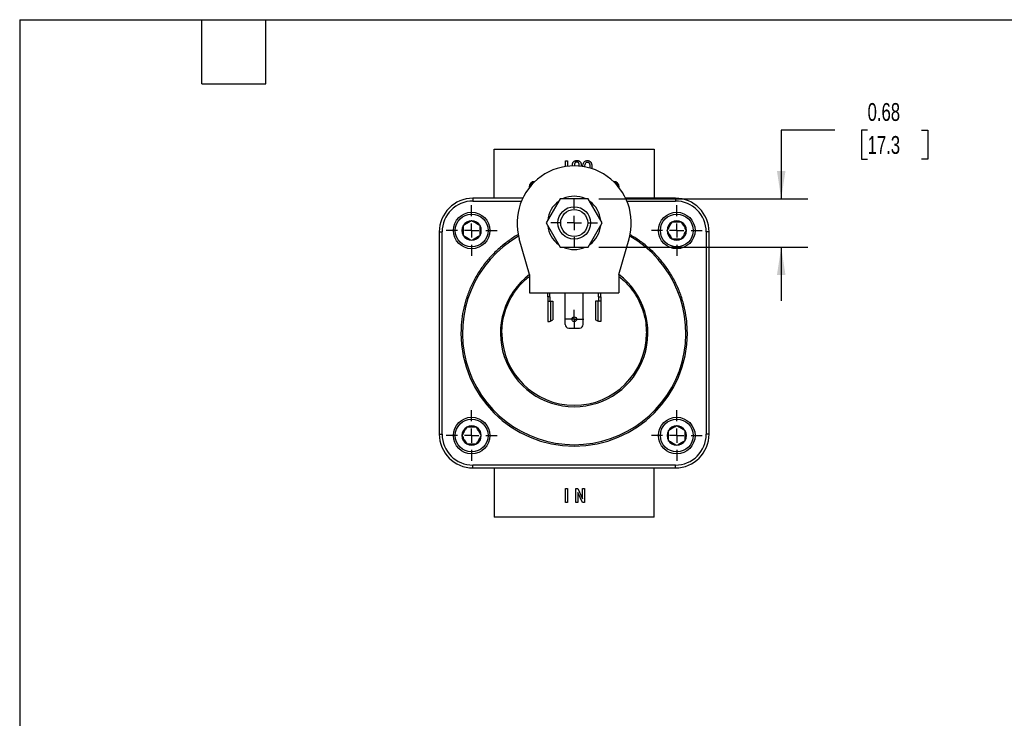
# Model space of a CAD drawing. Header units: inches. Extents: x 0.7 to 32.2, y 0.7 to 24.8.
# Tile 2 of 4: x 0.7 to 14.5, y 15 to 24.8. Entities that reach past the tile are written whole.
import ezdxf

# ---------------------------------------------------------------- set-up
doc = ezdxf.new("R2010")
doc.units = ezdxf.units.IN
doc.header["$LTSCALE"] = 3
doc.header["$MEASUREMENT"] = 0
doc.linetypes.add('SLD-Center', pattern=[0.75, 0.6, -0.05, 0.05, -0.05])
doc.linetypes.add('SLD-Solid', pattern=[0])
doc.layers.add('CENTER', color=40, linetype='SLD-Center')
doc.layers.add('DIMENSIONS', color=140, linetype='SLD-Solid', lineweight=25)
doc.layers.add('TEXT', color=140, linetype='SLD-Solid', lineweight=25)
doc.styles.add('SLDTEXTSTYLE0', font='TXT', dxfattribs={"width": 0.7})
doc.dimstyles.new('SLDDIMSTYLE4', dxfattribs={"dimtxt": 0.254883, "dimasz": 0.39, "dimexe": 0, "dimexo": 0.0625, "dimgap": 0.063721, "dimtad": 0, "dimtih": 1, "dimtoh": 1, "dimrnd": 1e-09, "dimdsep": 46, "dimtxsty": 'SLDTEXTSTYLE0', "dimsah": 1, "dimcen": 0.09, "dimadec": 0, "dimazin": 2, "dimtfac": 1, "dimtmove": 0, "dimatfit": 0, "dimfxl": 0, "dimfrac": 2, "dimtolj": 1, "dimtzin": 12, "dimarcsym": 0})

# ---------------------------------------------------------------- blocks, each defined once
blk = doc.blocks.new('_D_7')
at = {"layer": 'DIMENSIONS'}
for p, q in [((12.168, 23.202), (11.418, 23.202)), ((11.418, 23.202), (11.418, 22.241)), ((12.628, 23.202), (12.542, 23.202)), ((12.542, 23.202), (12.542, 22.797)), ((13.385, 23.202), (13.471, 23.202)), ((13.471, 23.202), (13.471, 22.797)), ((12.542, 22.797), (12.628, 22.797)), ((13.471, 22.797), (13.385, 22.797)), ((8.864, 22.241), (11.793, 22.241)), ((8.864, 21.56), (11.793, 21.56)), ((11.418, 21.56), (11.418, 20.81))]:
    blk.add_line(p, q, dxfattribs=at)
for points in [[(11.418, 22.241), (11.478, 22.631), (11.358, 22.631)], [(11.418, 21.56), (11.358, 21.17), (11.478, 21.17)]]:
    blk.add_solid(points, dxfattribs=at)
at = {"layer": 'DIMENSIONS', "char_height": 0.25, "attachment_point": 1, "style": 'SLDTEXTSTYLE0'}
for s, insert in [('0.68', (12.628, 23.581)), ('17.3', (12.628, 23.119))]:
    blk.add_mtext(s, dxfattribs=dict(at, insert=insert))
blk = doc.blocks.new('SW_CENTERMARKSYMBOL_3')
at = {"layer": 'CENTER', "color": 0}
for p, q in [((0, 0.2), (0, 0.328)), ((-0.2, 0), (-0.328, 0)), ((0, 0), (-0.1, 0)), ((0, 0), (0, 0.1)), ((0, 0), (0, -0.1)), ((0, 0), (0.1, 0)), ((0.2, 0), (0.328, 0)), ((0, -0.2), (0, -0.328))]:
    blk.add_line(p, q, dxfattribs=at)
blk = doc.blocks.new('SW_CENTERMARKSYMBOL_4')
at = {"layer": 'CENTER', "color": 0}
for p, q in [((0, 0.2), (0, 0.356)), ((-0.2, 0), (-0.356, 0)), ((0, 0), (-0.1, 0)), ((0, 0), (0, 0.1)), ((0, 0), (0, -0.1)), ((0, 0), (0.1, 0)), ((0.2, 0), (0.356, 0)), ((0, -0.2), (0, -0.356))]:
    blk.add_line(p, q, dxfattribs=at)
blk = doc.blocks.new('SW_CENTERMARKSYMBOL_5')
at = {"layer": 'CENTER', "color": 0}
for p, q in [((0, 0.2), (0, 0.356)), ((-0.2, 0), (-0.356, 0)), ((0, 0), (-0.1, 0)), ((0, 0), (0, 0.1)), ((0, 0), (0, -0.1)), ((0, 0), (0.1, 0)), ((0.2, 0), (0.356, 0)), ((0, -0.2), (0, -0.356))]:
    blk.add_line(p, q, dxfattribs=at)
blk = doc.blocks.new('SW_CENTERMARKSYMBOL_6')
at = {"layer": 'CENTER', "color": 0}
for p, q in [((0, 0.2), (0, 0.356)), ((-0.2, 0), (-0.356, 0)), ((0, 0), (-0.1, 0)), ((0, 0), (0, 0.1)), ((0, 0), (0, -0.1)), ((0, 0), (0.1, 0)), ((0.2, 0), (0.356, 0)), ((0, -0.2), (0, -0.356))]:
    blk.add_line(p, q, dxfattribs=at)
blk = doc.blocks.new('SW_CENTERMARKSYMBOL_7')
at = {"layer": 'CENTER', "color": 0}
for p, q in [((0, 0.2), (0, 0.356)), ((-0.2, 0), (-0.356, 0)), ((0, 0), (-0.1, 0)), ((0, 0), (0, 0.1)), ((0, 0), (0, -0.1)), ((0, 0), (0.1, 0)), ((0.2, 0), (0.356, 0)), ((0, -0.2), (0, -0.356))]:
    blk.add_line(p, q, dxfattribs=at)
blk = doc.blocks.new('SW_CENTERMARKSYMBOL_8')
at = {"layer": 'CENTER', "color": 0}
for p, q in [((-0.1, 0), (-0.133, 0)), ((0, 0), (-0.1, 0)), ((0, 0.1), (0, 0.133)), ((0, 0), (0, 0.1)), ((0, 0), (0, -0.1)), ((0, 0), (0.1, 0)), ((0.1, 0), (0.133, 0)), ((0, -0.1), (0, -0.133))]:
    blk.add_line(p, q, dxfattribs=at)

msp = doc.modelspace()

# ---------------------------------------------------------------- linework, layer by layer
for p, q in [((7.395, 22.248), (7.395, 22.937)), ((7.395, 22.937), (9.64, 22.937)), ((9.64, 22.937), (9.64, 22.248)), ((8.395, 22.691), (8.395, 22.773)), ((8.395, 22.773), (8.422, 22.773)), ((8.422, 22.773), (8.422, 22.695)), ((8.495, 22.7), (8.495, 22.716)), ((8.522, 22.716), (8.522, 22.701)), ((8.588, 22.697), (8.588, 22.716)), ((8.615, 22.716), (8.615, 22.695)), ((8.739, 22.674), (8.739, 22.668)), ((8.767, 22.674), (8.766, 22.66)), ((7.97, 22.484), (7.966, 22.484)), ((9.069, 22.484), (9.065, 22.484)), ((7.888, 22.405), (7.888, 22.394)), ((9.147, 22.394), (9.147, 22.405)), ((7.1, 22.248), (7.1, 22.208)), ((7.797, 22.248), (7.1, 22.248)), ((7.1, 22.208), (7.779, 22.208)), ((8.321, 22.241), (8.124, 21.901)), ((8.714, 22.241), (8.321, 22.241)), ((8.911, 21.901), (8.714, 22.241)), ((9.935, 22.248), (9.238, 22.248)), ((9.256, 22.208), (9.935, 22.208)), ((9.935, 22.248), (9.935, 22.208)), ((8.124, 21.901), (8.321, 21.56)), ((8.714, 21.56), (8.911, 21.901)), ((6.628, 21.775), (6.667, 21.775)), ((6.628, 21.775), (6.628, 18.94)), ((6.667, 18.94), (6.667, 21.775)), ((7.893, 21.179), (7.749, 21.68)), ((9.143, 21.179), (9.286, 21.68)), ((10.368, 21.775), (10.368, 18.94)), ((10.407, 21.775), (10.368, 21.775)), ((10.407, 18.94), (10.407, 21.775)), ((8.321, 21.56), (8.714, 21.56)), ((7.893, 21.179), (7.893, 20.919)), ((9.143, 21.179), (9.143, 20.919)), ((7.893, 20.919), (9.143, 20.919)), ((8.147, 20.865), (8.147, 20.919)), ((8.179, 20.865), (8.147, 20.865)), ((8.147, 20.865), (8.147, 20.805)), ((8.179, 20.865), (8.179, 20.919)), ((8.179, 20.865), (8.179, 20.805)), ((8.391, 20.478), (8.391, 20.919)), ((8.644, 20.478), (8.644, 20.919)), ((8.857, 20.865), (8.857, 20.919)), ((8.857, 20.865), (8.889, 20.865)), ((8.857, 20.865), (8.857, 20.805)), ((8.889, 20.865), (8.889, 20.919)), ((8.889, 20.865), (8.889, 20.805)), ((8.147, 20.805), (8.188, 20.805)), ((8.147, 20.805), (8.147, 20.519)), ((8.188, 20.805), (8.188, 20.526)), ((8.188, 20.805), (8.218, 20.805)), ((8.218, 20.805), (8.218, 20.541)), ((8.818, 20.805), (8.818, 20.541)), ((8.848, 20.805), (8.818, 20.805)), ((8.848, 20.805), (8.848, 20.526)), ((8.889, 20.805), (8.848, 20.805)), ((8.889, 20.805), (8.889, 20.519)), ((8.147, 20.519), (8.173, 20.519)), ((8.188, 20.526), (8.218, 20.541)), ((8.441, 20.428), (8.594, 20.428)), ((8.848, 20.526), (8.818, 20.541)), ((8.889, 20.519), (8.863, 20.519)), ((6.628, 18.94), (6.667, 18.94)), ((10.407, 18.94), (10.368, 18.94)), ((9.935, 18.507), (7.1, 18.507)), ((7.1, 18.468), (7.1, 18.507)), ((9.935, 18.468), (9.935, 18.507)), ((7.1, 18.468), (9.935, 18.468)), ((7.395, 18.468), (7.395, 17.779)), ((9.64, 17.779), (9.64, 18.468)), ((8.397, 17.982), (8.397, 18.179)), ((8.397, 18.179), (8.424, 18.179)), ((8.424, 18.179), (8.424, 17.982)), ((8.542, 17.982), (8.542, 18.179)), ((8.542, 18.179), (8.571, 18.179)), ((8.569, 18.124), (8.568, 18.124)), ((8.568, 18.124), (8.568, 17.982)), ((8.633, 17.982), (8.569, 18.124)), ((8.571, 18.179), (8.634, 18.036)), ((8.635, 18.036), (8.635, 18.179)), ((8.635, 18.179), (8.662, 18.179)), ((8.662, 18.179), (8.662, 17.982)), ((8.424, 17.982), (8.397, 17.982)), ((8.568, 17.982), (8.542, 17.982)), ((8.662, 17.982), (8.633, 17.982)), ((8.634, 18.036), (8.635, 18.036)), ((9.64, 17.779), (7.395, 17.779))]:
    msp.add_line(p, q)
for centre, radius in [((8.518, 21.901), 0.228), ((8.518, 21.901), 0.189), ((7.081, 21.795), 0.256), ((7.081, 21.795), 0.23), ((9.955, 21.795), 0.256), ((9.955, 21.795), 0.23), ((8.518, 20.551), 0.033), ((7.081, 18.921), 0.256), ((9.955, 18.921), 0.256), ((7.081, 18.921), 0.23), ((9.955, 18.921), 0.23)]:
    msp.add_circle(centre, radius)
for centre, radius, start, end in [((8.518, 21.901), 0.8, 343.9779, 196.0221), ((7.966, 22.405), 0.0787, 90, 180), ((9.069, 22.405), 0.0787, 0, 90), ((8.006, 22.366), 0.118, 112.4788, 162.9922), ((9.029, 22.366), 0.118, 17.0078, 67.5212), ((7.1, 21.775), 0.472, 90, 180), ((7.1, 21.775), 0.433, 90, 180), ((8.518, 21.901), 0.373, 65.9048, 114.0952), ((9.935, 21.775), 0.472, 0, 90), ((9.935, 21.775), 0.433, 0, 90), ((8.518, 21.901), 0.373, 125.9048, 174.0952), ((8.518, 21.901), 0.373, 5.9048, 54.0952), ((7.081, 21.795), 0.136, 150, 210), ((7.081, 21.795), 0.136, 90, 150), ((7.081, 21.795), 0.136, 30, 90), ((7.081, 21.795), 0.136, 330, 30), ((8.518, 21.901), 0.373, 185.9048, 234.0952), ((8.518, 21.901), 0.373, 305.9048, 354.0952), ((9.955, 21.795), 0.136, 120, 180), ((9.955, 21.795), 0.136, 180, 240), ((9.955, 21.795), 0.136, 60, 120), ((9.955, 21.795), 0.136, 0, 60), ((9.955, 21.795), 0.136, 300, 0), ((8.518, 20.358), 1.565, 119.819, 60.181), ((7.081, 21.795), 0.136, 210, 270), ((7.081, 21.795), 0.136, 270, 330), ((9.955, 21.795), 0.136, 240, 300), ((8.518, 21.901), 0.373, 245.9048, 294.0952), ((8.518, 20.358), 1.033, 127.2589, 52.7411), ((8.441, 20.478), 0.05, 180, 270), ((8.594, 20.478), 0.05, 270, 0), ((8.518, 20.358), 1.586, 180, 0), ((8.518, 20.358), 1.013, 180, 0), ((7.081, 18.921), 0.136, 120, 180), ((7.081, 18.921), 0.136, 60, 120), ((7.081, 18.921), 0.136, 360, 60), ((9.955, 18.921), 0.136, 90, 150), ((9.955, 18.921), 0.136, 30, 90), ((7.1, 18.94), 0.472, 180, 270), ((7.1, 18.94), 0.433, 180, 270), ((7.081, 18.921), 0.136, 180, 240), ((7.081, 18.921), 0.136, 300, 360), ((9.955, 18.921), 0.136, 150, 210), ((9.935, 18.94), 0.433, 270, 0), ((9.935, 18.94), 0.472, 270, 0), ((9.955, 18.921), 0.136, 330, 30), ((7.081, 18.921), 0.136, 240, 300), ((9.955, 18.921), 0.136, 210, 270), ((9.955, 18.921), 0.136, 270, 330)]:
    msp.add_arc(centre, radius, start, end)
for points, knots in [([(8.495, 22.716), (8.495, 22.718), (8.495, 22.722), (8.496, 22.729), (8.497, 22.735), (8.499, 22.74), (8.501, 22.746), (8.503, 22.751), (8.506, 22.755), (8.51, 22.76), (8.513, 22.763), (8.518, 22.767), (8.523, 22.769), (8.528, 22.772), (8.534, 22.773), (8.541, 22.775), (8.548, 22.775), (8.553, 22.776), (8.555, 22.776)], [0, 0, 0, 0, 0.000169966, 0.000331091, 0.000485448, 0.000633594, 0.000776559, 0.000915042, 0.001051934, 0.001188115, 0.001324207, 0.001461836, 0.001603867, 0.001752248, 0.001908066, 0.002074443, 0.002251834, 0.002441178, 0.002441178, 0.002441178, 0.002441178]), ([(8.555, 22.776), (8.558, 22.776), (8.562, 22.775), (8.569, 22.775), (8.576, 22.773), (8.582, 22.772), (8.587, 22.769), (8.592, 22.767), (8.597, 22.763), (8.601, 22.76), (8.604, 22.755), (8.607, 22.751), (8.609, 22.746), (8.611, 22.74), (8.613, 22.735), (8.614, 22.729), (8.615, 22.722), (8.615, 22.718), (8.615, 22.716)], [0, 0, 0, 0, 0.000189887, 0.000367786, 0.000534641, 0.000690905, 0.000840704, 0.000983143, 0.0011203, 0.001257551, 0.001394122, 0.001530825, 0.001669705, 0.00181308, 0.001961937, 0.002116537, 0.002278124, 0.002448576, 0.002448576, 0.002448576, 0.002448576]), ([(8.64, 22.689), (8.64, 22.696), (8.641, 22.713), (8.646, 22.736), (8.657, 22.756), (8.67, 22.767), (8.686, 22.775), (8.697, 22.775), (8.702, 22.776)], [0, 0, 0, 0, 0.1552141, 0.4368169, 0.5776957, 0.7184712, 0.8591195, 1, 1, 1, 1]), ([(8.702, 22.776), (8.705, 22.776), (8.71, 22.775), (8.717, 22.774), (8.723, 22.772), (8.729, 22.77), (8.735, 22.766), (8.74, 22.762), (8.745, 22.758), (8.75, 22.752), (8.754, 22.746), (8.757, 22.738), (8.76, 22.73), (8.763, 22.721), (8.765, 22.71), (8.766, 22.699), (8.767, 22.687), (8.767, 22.679), (8.767, 22.674)], [0, 0, 0, 0, 0.000185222, 0.000361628, 0.000533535, 0.000701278, 0.000868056, 0.001038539, 0.001212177, 0.001393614, 0.001584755, 0.001790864, 0.002013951, 0.002256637, 0.002519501, 0.002803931, 0.003111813, 0.003442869, 0.003442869, 0.003442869, 0.003442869]), ([(8.555, 22.754), (8.554, 22.754), (8.551, 22.754), (8.548, 22.753), (8.545, 22.753), (8.542, 22.751), (8.539, 22.75), (8.536, 22.749), (8.533, 22.747), (8.531, 22.745), (8.529, 22.742), (8.527, 22.739), (8.525, 22.736), (8.524, 22.733), (8.523, 22.729), (8.522, 22.725), (8.522, 22.72), (8.522, 22.717), (8.522, 22.716)], [0, 0, 0, 0, 0.000092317, 0.000179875, 0.00026447, 0.000346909, 0.000427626, 0.000507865, 0.000587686, 0.000668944, 0.0007518, 0.000836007, 0.000923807, 0.001016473, 0.001114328, 0.00121892, 0.001329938, 0.001449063, 0.001449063, 0.001449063, 0.001449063]), ([(8.588, 22.716), (8.588, 22.717), (8.588, 22.72), (8.588, 22.725), (8.587, 22.729), (8.586, 22.733), (8.585, 22.736), (8.583, 22.739), (8.581, 22.742), (8.579, 22.745), (8.577, 22.747), (8.574, 22.749), (8.572, 22.75), (8.569, 22.751), (8.565, 22.753), (8.562, 22.753), (8.559, 22.754), (8.556, 22.754), (8.555, 22.754)], [0, 0, 0, 0, 0.000119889, 0.000231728, 0.000336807, 0.00043529, 0.000528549, 0.000617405, 0.000701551, 0.000784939, 0.000866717, 0.00094705, 0.001027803, 0.001109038, 0.001192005, 0.001277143, 0.001365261, 0.00145817, 0.00145817, 0.00145817, 0.00145817]), ([(8.668, 22.684), (8.668, 22.697), (8.668, 22.718), (8.678, 22.741), (8.69, 22.752), (8.698, 22.753), (8.702, 22.754)], [0, 0, 0, 0, 0.44845, 0.723556, 0.861974, 1, 1, 1, 1]), ([(8.702, 22.754), (8.704, 22.754), (8.706, 22.754), (8.71, 22.753), (8.713, 22.752), (8.716, 22.75), (8.72, 22.748), (8.723, 22.745), (8.726, 22.742), (8.729, 22.738), (8.731, 22.734), (8.733, 22.728), (8.735, 22.722), (8.737, 22.714), (8.738, 22.706), (8.739, 22.696), (8.739, 22.686), (8.739, 22.678), (8.739, 22.674)], [0, 0, 0, 0, 0.000093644, 0.000186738, 0.000278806, 0.000373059, 0.000472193, 0.000575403, 0.000684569, 0.000802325, 0.000931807, 0.001080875, 0.00125172, 0.001445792, 0.001665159, 0.001908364, 0.002178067, 0.00247247, 0.00247247, 0.00247247, 0.00247247]), ([(7.081, 21.931), (7.071, 21.926), (7.062, 21.92), (7.047, 21.912), (7.042, 21.909), (7.032, 21.903), (7.027, 21.9), (7.011, 21.891), (7.001, 21.885), (6.981, 21.874), (6.972, 21.868), (6.962, 21.863)], [0, 0, 0, 0, 0.25, 0.25, 0.375, 0.375, 0.5, 0.5, 0.75, 0.75, 1, 1, 1, 1]), ([(6.962, 21.863), (6.962, 21.852), (6.962, 21.841), (6.962, 21.825), (6.962, 21.819), (6.962, 21.807), (6.962, 21.801), (6.962, 21.783), (6.962, 21.771), (6.962, 21.748), (6.962, 21.737), (6.962, 21.727)], [0, 0, 0, 0, 0.25, 0.25, 0.375, 0.375, 0.5, 0.5, 0.75, 0.75, 1, 1, 1, 1]), ([(7.199, 21.863), (7.189, 21.868), (7.18, 21.874), (7.165, 21.882), (7.16, 21.885), (7.15, 21.891), (7.145, 21.894), (7.129, 21.903), (7.119, 21.909), (7.099, 21.92), (7.09, 21.926), (7.081, 21.931)], [0, 0, 0, 0, 0.25, 0.25, 0.375, 0.375, 0.5, 0.5, 0.75, 0.75, 1, 1, 1, 1]), ([(7.199, 21.727), (7.199, 21.737), (7.199, 21.748), (7.199, 21.765), (7.199, 21.771), (7.199, 21.783), (7.199, 21.789), (7.199, 21.807), (7.199, 21.818), (7.199, 21.841), (7.199, 21.852), (7.199, 21.863)], [0, 0, 0, 0, 0.25, 0.25, 0.375, 0.375, 0.5, 0.5, 0.75, 0.75, 1, 1, 1, 1]), ([(9.886, 21.913), (9.881, 21.904), (9.876, 21.894), (9.867, 21.88), (9.864, 21.875), (9.858, 21.864), (9.855, 21.859), (9.846, 21.844), (9.841, 21.834), (9.829, 21.814), (9.824, 21.804), (9.818, 21.795)], [0, 0, 0, 0, 0.25, 0.25, 0.375, 0.375, 0.5, 0.5, 0.75, 0.75, 1, 1, 1, 1]), ([(9.818, 21.795), (9.823, 21.786), (9.829, 21.776), (9.837, 21.761), (9.84, 21.757), (9.846, 21.746), (9.849, 21.741), (9.858, 21.726), (9.864, 21.716), (9.875, 21.696), (9.881, 21.686), (9.886, 21.677)], [0, 0, 0, 0, 0.25, 0.25, 0.375, 0.375, 0.5, 0.5, 0.75, 0.75, 1, 1, 1, 1]), ([(10.023, 21.913), (10.012, 21.913), (10.001, 21.913), (9.984, 21.913), (9.979, 21.913), (9.967, 21.913), (9.961, 21.913), (9.943, 21.913), (9.931, 21.913), (9.908, 21.913), (9.897, 21.913), (9.886, 21.913)], [0, 0, 0, 0, 0.25, 0.25, 0.375, 0.375, 0.5, 0.5, 0.75, 0.75, 1, 1, 1, 1]), ([(10.091, 21.795), (10.086, 21.804), (10.08, 21.813), (10.072, 21.828), (10.069, 21.833), (10.063, 21.843), (10.06, 21.848), (10.051, 21.864), (10.045, 21.874), (10.034, 21.894), (10.028, 21.904), (10.023, 21.913)], [0, 0, 0, 0, 0.25, 0.25, 0.375, 0.375, 0.5, 0.5, 0.75, 0.75, 1, 1, 1, 1]), ([(10.023, 21.677), (10.028, 21.686), (10.033, 21.695), (10.042, 21.71), (10.045, 21.715), (10.051, 21.725), (10.054, 21.73), (10.063, 21.746), (10.068, 21.756), (10.08, 21.776), (10.086, 21.786), (10.091, 21.795)], [0, 0, 0, 0, 0.25, 0.25, 0.375, 0.375, 0.5, 0.5, 0.75, 0.75, 1, 1, 1, 1]), ([(7.735, 21.737), (7.733, 21.736), (7.681, 21.71), (7.586, 21.643), (7.452, 21.537), (7.33, 21.413), (7.221, 21.276), (7.129, 21.131), (7.056, 20.979), (6.999, 20.826), (6.96, 20.67), (6.936, 20.513), (6.933, 20.409), (6.932, 20.358)], [0, 0, 0, 0, 0.003622, 0.104083, 0.206559, 0.310499, 0.4153, 0.52033, 0.618998, 0.716775, 0.813161, 0.907704, 1, 1, 1, 1]), ([(6.962, 21.727), (6.972, 21.721), (6.981, 21.716), (6.996, 21.707), (7.001, 21.705), (7.011, 21.699), (7.016, 21.696), (7.032, 21.687), (7.042, 21.681), (7.062, 21.669), (7.071, 21.664), (7.081, 21.658)], [0, 0, 0, 0, 0.25, 0.25, 0.375, 0.375, 0.5, 0.5, 0.75, 0.75, 1, 1, 1, 1]), ([(7.081, 21.658), (7.09, 21.664), (7.099, 21.669), (7.114, 21.678), (7.119, 21.681), (7.129, 21.686), (7.134, 21.689), (7.15, 21.698), (7.16, 21.704), (7.18, 21.716), (7.189, 21.721), (7.199, 21.727)], [0, 0, 0, 0, 0.25, 0.25, 0.375, 0.375, 0.5, 0.5, 0.75, 0.75, 1, 1, 1, 1]), ([(10.103, 20.358), (10.102, 20.412), (10.098, 20.523), (10.071, 20.689), (10.027, 20.854), (9.964, 21.016), (9.883, 21.171), (9.786, 21.314), (9.678, 21.443), (9.56, 21.556), (9.434, 21.656), (9.343, 21.711), (9.298, 21.738)], [0, 0, 0, 0, 0.097789, 0.198073, 0.300368, 0.404124, 0.508741, 0.613586, 0.71208, 0.809684, 0.905901, 1, 1, 1, 1]), ([(9.886, 21.677), (9.897, 21.677), (9.908, 21.677), (9.925, 21.677), (9.931, 21.677), (9.942, 21.677), (9.948, 21.677), (9.966, 21.677), (9.978, 21.677), (10.001, 21.677), (10.012, 21.677), (10.023, 21.677)], [0, 0, 0, 0, 0.25, 0.25, 0.375, 0.375, 0.5, 0.5, 0.75, 0.75, 1, 1, 1, 1]), ([(7.505, 20.358), (7.507, 20.403), (7.51, 20.494), (7.539, 20.629), (7.585, 20.761), (7.65, 20.888), (7.735, 21.005), (7.817, 21.094), (7.874, 21.137), (7.893, 21.151)], [0, 0, 0, 0, 0.14719, 0.297955, 0.450993, 0.604873, 0.765365, 0.923509, 1, 1, 1, 1]), ([(9.143, 21.152), (9.159, 21.139), (9.213, 21.098), (9.291, 21.015), (9.375, 20.903), (9.443, 20.777), (9.493, 20.642), (9.524, 20.5), (9.528, 20.405), (9.53, 20.358)], [0, 0, 0, 0, 0.069576, 0.220312, 0.373319, 0.52717, 0.68763, 0.845744, 1, 1, 1, 1]), ([(7.012, 19.039), (7.007, 19.03), (7.002, 19.02), (6.993, 19.006), (6.99, 19.001), (6.984, 18.99), (6.981, 18.985), (6.972, 18.97), (6.967, 18.96), (6.955, 18.94), (6.949, 18.93), (6.944, 18.921)], [0, 0, 0, 0, 0.25, 0.25, 0.375, 0.375, 0.5, 0.5, 0.75, 0.75, 1, 1, 1, 1]), ([(7.149, 19.039), (7.138, 19.039), (7.127, 19.039), (7.11, 19.039), (7.105, 19.039), (7.093, 19.039), (7.087, 19.039), (7.069, 19.039), (7.057, 19.039), (7.034, 19.039), (7.023, 19.039), (7.012, 19.039)], [0, 0, 0, 0, 0.25, 0.25, 0.375, 0.375, 0.5, 0.5, 0.75, 0.75, 1, 1, 1, 1]), ([(7.217, 18.921), (7.212, 18.93), (7.206, 18.939), (7.198, 18.954), (7.195, 18.959), (7.189, 18.969), (7.186, 18.974), (7.177, 18.99), (7.171, 19), (7.16, 19.02), (7.154, 19.03), (7.149, 19.039)], [0, 0, 0, 0, 0.25, 0.25, 0.375, 0.375, 0.5, 0.5, 0.75, 0.75, 1, 1, 1, 1]), ([(9.955, 19.057), (9.945, 19.052), (9.936, 19.046), (9.921, 19.038), (9.916, 19.035), (9.906, 19.029), (9.901, 19.026), (9.885, 19.017), (9.875, 19.011), (9.855, 19), (9.846, 18.994), (9.836, 18.989)], [0, 0, 0, 0, 0.25, 0.25, 0.375, 0.375, 0.5, 0.5, 0.75, 0.75, 1, 1, 1, 1]), ([(10.073, 18.989), (10.063, 18.994), (10.054, 19), (10.039, 19.008), (10.034, 19.011), (10.024, 19.017), (10.019, 19.02), (10.003, 19.029), (9.993, 19.035), (9.973, 19.046), (9.964, 19.052), (9.955, 19.057)], [0, 0, 0, 0, 0.25, 0.25, 0.375, 0.375, 0.5, 0.5, 0.75, 0.75, 1, 1, 1, 1]), ([(6.944, 18.921), (6.949, 18.912), (6.955, 18.902), (6.963, 18.887), (6.966, 18.882), (6.972, 18.872), (6.975, 18.867), (6.984, 18.852), (6.99, 18.842), (7.001, 18.822), (7.007, 18.812), (7.012, 18.803)], [0, 0, 0, 0, 0.25, 0.25, 0.375, 0.375, 0.5, 0.5, 0.75, 0.75, 1, 1, 1, 1]), ([(7.149, 18.803), (7.154, 18.812), (7.159, 18.821), (7.168, 18.836), (7.171, 18.841), (7.177, 18.851), (7.18, 18.856), (7.189, 18.872), (7.194, 18.882), (7.206, 18.902), (7.212, 18.912), (7.217, 18.921)], [0, 0, 0, 0, 0.25, 0.25, 0.375, 0.375, 0.5, 0.5, 0.75, 0.75, 1, 1, 1, 1]), ([(9.836, 18.989), (9.836, 18.978), (9.836, 18.967), (9.836, 18.951), (9.836, 18.945), (9.836, 18.933), (9.836, 18.927), (9.836, 18.909), (9.836, 18.897), (9.836, 18.874), (9.836, 18.863), (9.836, 18.853)], [0, 0, 0, 0, 0.25, 0.25, 0.375, 0.375, 0.5, 0.5, 0.75, 0.75, 1, 1, 1, 1]), ([(10.073, 18.853), (10.073, 18.863), (10.073, 18.874), (10.073, 18.891), (10.073, 18.897), (10.073, 18.909), (10.073, 18.915), (10.073, 18.932), (10.073, 18.944), (10.073, 18.967), (10.073, 18.978), (10.073, 18.989)], [0, 0, 0, 0, 0.25, 0.25, 0.375, 0.375, 0.5, 0.5, 0.75, 0.75, 1, 1, 1, 1]), ([(7.012, 18.803), (7.023, 18.803), (7.034, 18.803), (7.051, 18.803), (7.057, 18.803), (7.068, 18.803), (7.074, 18.803), (7.092, 18.803), (7.104, 18.803), (7.127, 18.803), (7.138, 18.803), (7.149, 18.803)], [0, 0, 0, 0, 0.25, 0.25, 0.375, 0.375, 0.5, 0.5, 0.75, 0.75, 1, 1, 1, 1]), ([(9.836, 18.853), (9.846, 18.847), (9.855, 18.842), (9.87, 18.833), (9.875, 18.83), (9.885, 18.825), (9.89, 18.822), (9.906, 18.813), (9.916, 18.807), (9.936, 18.795), (9.945, 18.79), (9.955, 18.784)], [0, 0, 0, 0, 0.25, 0.25, 0.375, 0.375, 0.5, 0.5, 0.75, 0.75, 1, 1, 1, 1]), ([(9.955, 18.784), (9.964, 18.79), (9.973, 18.795), (9.988, 18.804), (9.993, 18.807), (10.003, 18.812), (10.008, 18.815), (10.024, 18.824), (10.034, 18.83), (10.054, 18.842), (10.063, 18.847), (10.073, 18.853)], [0, 0, 0, 0, 0.25, 0.25, 0.375, 0.375, 0.5, 0.5, 0.75, 0.75, 1, 1, 1, 1])]:
    msp.add_open_spline(points, degree=3, knots=knots)
for points in [[(8.173, 20.519), (8.177, 20.521), (8.182, 20.524), (8.188, 20.526)], [(8.863, 20.519), (8.858, 20.521), (8.853, 20.524), (8.848, 20.526)]]:
    msp.add_open_spline(points, degree=3)
at = {"layer": 'TEXT'}
for p, q in [((0.75, 24.75), (32.25, 24.75)), ((0.75, 24.75), (0.75, 0.75)), ((3.3, 23.85), (3.3, 24.75)), ((4.2, 23.85), (4.2, 24.75)), ((3.3, 23.85), (4.2, 23.85))]:
    msp.add_line(p, q, dxfattribs=at)

# ---------------------------------------------------------------- block references
at = {"layer": 'CENTER'}
for name, p in [('SW_CENTERMARKSYMBOL_3', (8.518, 21.901)), ('SW_CENTERMARKSYMBOL_6', (7.081, 21.795)), ('SW_CENTERMARKSYMBOL_4', (9.955, 21.795)), ('SW_CENTERMARKSYMBOL_8', (8.518, 20.551)), ('SW_CENTERMARKSYMBOL_5', (7.081, 18.921)), ('SW_CENTERMARKSYMBOL_7', (9.955, 18.921))]:
    msp.add_blockref(name, p, dxfattribs=at)

# ---------------------------------------------------------------- dimensions: what is measured, and where the dimension line sits
at = {"layer": 'DIMENSIONS'}
dim = msp.add_linear_dim(base=(11.418, 21.56), p1=(8.714, 22.241), p2=(8.714, 21.56), angle=90, dimstyle='SLDDIMSTYLE4', dxfattribs=at)
dim.commit()
dim.dimension.update_dxf_attribs({"geometry": '_D_7', "text_midpoint": (11.418, 23.202), "dimtype": 160})

doc.saveas('drawing.dxf')
